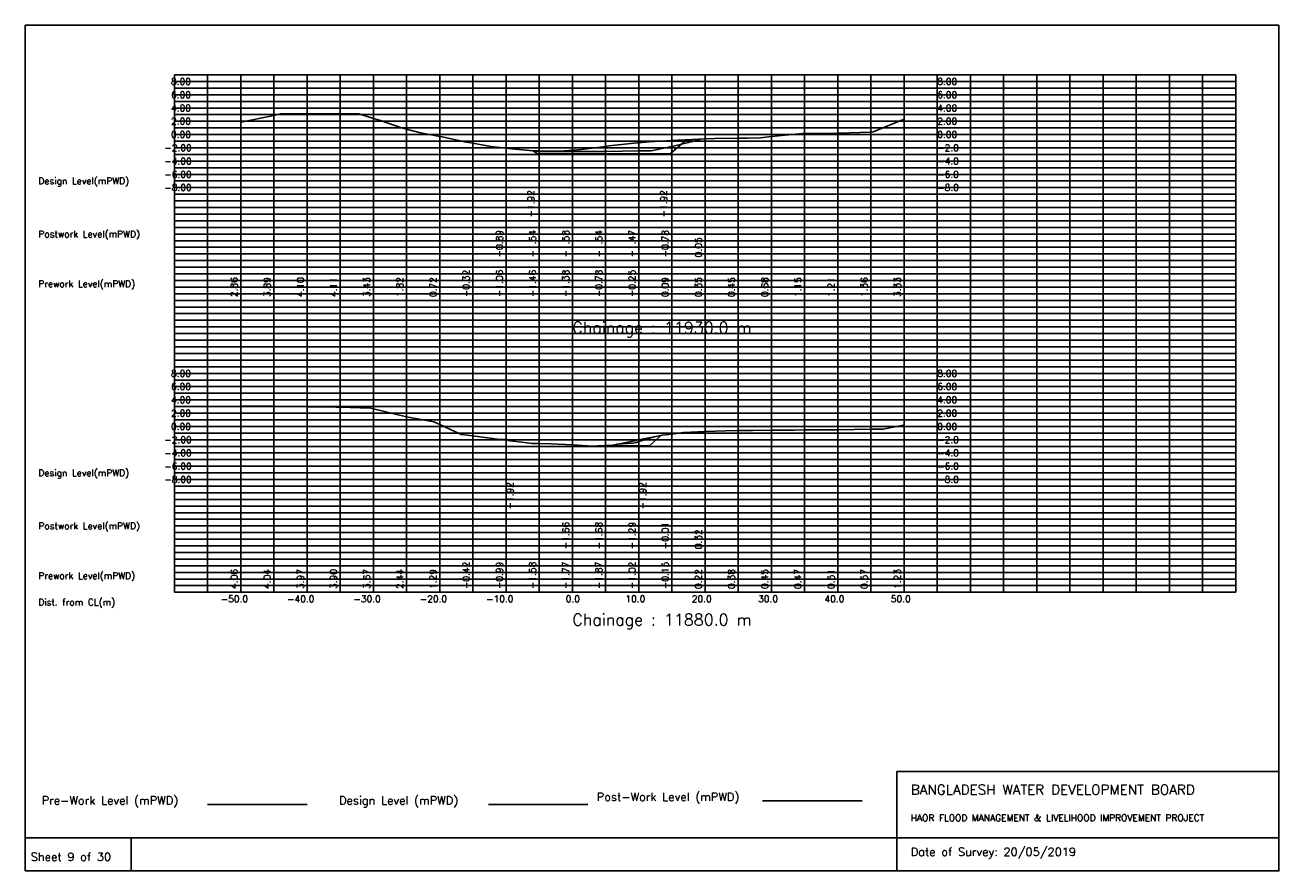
# Model space of a CAD drawing. Extents: x 0 to 189, y 0 to 128.
import ezdxf

# ---------------------------------------------------------------- set-up
doc = ezdxf.new("R2010")
doc.units = 0
doc.header["$MEASUREMENT"] = 0
doc.linetypes.add('1-1', pattern=[0])
for name, color, linetype in [('P1', 7, 'CONTINUOUS'), ('P15', 8, 'CONTINUOUS'), ('P2', 3, 'CONTINUOUS'), ('P3', 1, 'CONTINUOUS'), ('P6', 4, 'CONTINUOUS')]:
    doc.layers.add(name, color=color, linetype=linetype)
doc.styles.add('ROMAN_SIMPLEX', font='ROMANS')

msp = doc.modelspace()

# ---------------------------------------------------------------- linework, layer by layer
at = {"layer": 'P1'}
for p, q in [((0, 127.5), (0, 5)), ((0, 127.5), (189, 127.5)), ((189, 127.5), (189, 5)), ((131.4, 15), (131.4, 0)), ((131.4, 15), (189, 15)), ((16, 5), (16, 0))]:
    msp.add_line(p, q, dxfattribs=at)
at = {"layer": 'P1', "linetype": '1-1'}
msp.add_lwpolyline([(0, 0), (189, 0), (189, 5), (0, 5), (0, 0)], dxfattribs=at)
at = {"layer": 'P15', "linetype": '1-1'}
for points in [[(22.5, 120), (182.5, 120)], [(22.5, 42), (22.5, 120)], [(27.5, 42), (27.5, 120)], [(32.5, 42), (32.5, 120)], [(37.5, 42), (37.5, 120)], [(42.5, 42), (42.5, 120)], [(47.5, 42), (47.5, 120)], [(52.5, 42), (52.5, 120)], [(57.5, 42), (57.5, 120)], [(62.5, 42), (62.5, 120)], [(67.5, 42), (67.5, 120)], [(72.5, 42), (72.5, 120)], [(77.5, 42), (77.5, 120)], [(82.5, 42), (82.5, 120)], [(87.5, 42), (87.5, 120)], [(92.5, 42), (92.5, 120)], [(97.5, 42), (97.5, 120)], [(102.5, 42), (102.5, 120)], [(107.5, 42), (107.5, 120)], [(112.5, 42), (112.5, 120)], [(117.5, 42), (117.5, 120)], [(122.5, 42), (122.5, 120)], [(127.5, 42), (127.5, 120)], [(132.5, 42), (132.5, 120)], [(137.5, 42), (137.5, 120)], [(142.5, 42), (142.5, 120)], [(147.5, 42), (147.5, 120)], [(152.5, 42), (152.5, 120)], [(157.5, 42), (157.5, 120)], [(162.5, 42), (162.5, 120)], [(167.5, 42), (167.5, 120)], [(172.5, 42), (172.5, 120)], [(177.5, 42), (177.5, 120)], [(182.5, 42), (182.5, 120)], [(22.5, 119), (182.5, 119)], [(22.5, 118), (182.5, 118)], [(22.5, 117), (182.5, 117)], [(22.5, 116), (182.5, 116)], [(22.5, 115), (182.5, 115)], [(22.5, 114), (182.5, 114)], [(22.5, 113), (182.5, 113)], [(22.5, 112), (182.5, 112)], [(22.5, 111), (182.5, 111)], [(22.5, 110), (182.5, 110)], [(22.5, 109), (182.5, 109)], [(22.5, 108), (182.5, 108)], [(22.5, 107), (182.5, 107)], [(22.5, 106), (182.5, 106)], [(22.5, 105), (182.5, 105)], [(22.5, 104), (182.5, 104)], [(22.5, 103), (182.5, 103)], [(22.5, 102), (182.5, 102)], [(22.5, 101), (182.5, 101)], [(22.5, 100), (182.5, 100)], [(22.5, 99), (182.5, 99)], [(22.5, 98), (182.5, 98)], [(22.5, 97), (182.5, 97)], [(22.5, 96), (182.5, 96)], [(22.5, 95), (182.5, 95)], [(22.5, 94), (182.5, 94)], [(22.5, 93), (182.5, 93)], [(22.5, 92), (182.5, 92)], [(22.5, 91), (182.5, 91)], [(22.5, 90), (182.5, 90)], [(22.5, 89), (182.5, 89)], [(22.5, 88), (182.5, 88)], [(22.5, 87), (182.5, 87)], [(22.5, 86), (182.5, 86)], [(22.5, 85), (182.5, 85)], [(22.5, 84), (182.5, 84)], [(22.5, 83), (182.5, 83)], [(22.5, 82), (182.5, 82)], [(22.5, 81), (182.5, 81)], [(22.5, 80), (182.5, 80)], [(22.5, 79), (182.5, 79)], [(22.5, 78), (182.5, 78)], [(22.5, 77), (182.5, 77)], [(22.5, 76), (182.5, 76)], [(22.5, 75), (182.5, 75)], [(22.5, 74), (182.5, 74)], [(22.5, 73), (182.5, 73)], [(22.5, 72), (182.5, 72)], [(22.5, 71), (182.5, 71)], [(22.5, 70), (182.5, 70)], [(22.5, 69), (182.5, 69)], [(22.5, 68), (182.5, 68)], [(22.5, 67), (182.5, 67)], [(22.5, 66), (182.5, 66)], [(22.5, 65), (182.5, 65)], [(22.5, 64), (182.5, 64)], [(22.5, 63), (182.5, 63)], [(22.5, 62), (182.5, 62)], [(22.5, 61), (182.5, 61)], [(22.5, 60), (182.5, 60)], [(22.5, 59), (182.5, 59)], [(22.5, 58), (182.5, 58)], [(22.5, 57), (182.5, 57)], [(22.5, 56), (182.5, 56)], [(22.5, 55), (182.5, 55)], [(22.5, 54), (182.5, 54)], [(22.5, 53), (182.5, 53)], [(22.5, 52), (182.5, 52)], [(22.5, 51), (182.5, 51)], [(22.5, 50), (182.5, 50)], [(22.5, 49), (182.5, 49)], [(22.5, 48), (182.5, 48)], [(22.5, 47), (182.5, 47)], [(22.5, 46), (182.5, 46)], [(22.5, 45), (182.5, 45)], [(22.5, 44), (182.5, 44)], [(22.5, 43), (182.5, 43)], [(22.5, 42), (182.5, 42)]]:
    msp.add_lwpolyline(points, dxfattribs=at)
at = {"layer": 'P2'}
msp.add_line((27.5, 10), (42.5, 10), dxfattribs=at)
at = {"layer": 'P2', "linetype": '1-1'}
for points in [[(32.5, 112.86), (37.5, 113.89), (38.52, 114.1), (38.87, 114.1), (42.5, 114.1), (47.5, 114.11), (50.29, 114.11), (52.5, 113.43), (53.56, 113.11), (56.57, 112.06), (57.5, 111.82), (59.61, 111.28), (62.5, 110.72), (62.89, 110.65), (66.1, 109.97), (66.23, 109.91), (67.5, 109.68), (70.22, 109.19), (72.5, 108.94), (73.32, 108.84), (76.59, 108.56), (77.5, 108.54), (80.7, 108.48), (82.5, 108.62), (83.88, 108.73), (87.5, 109.22), (88, 109.29), (92.28, 109.73), (92.5, 109.75), (94.07, 109.89), (96.64, 110.04), (97.5, 110.09), (98.35, 110.13), (100.6, 110.27), (102.5, 110.35), (102.58, 110.35), (103.95, 110.38), (107.5, 110.45), (108.87, 110.47), (110.86, 110.51), (112.5, 110.68), (117.21, 111.15), (117.5, 111.15), (122.5, 111.21), (122.66, 111.21), (127.5, 111.36), (127.58, 111.37), (127.82, 111.4), (132.5, 113.33)], [(32.5, 70.06), (35.67, 70.06), (37.5, 70.04), (42.5, 69.97), (46.82, 69.91), (47.5, 69.9), (52.09, 69.77), (52.14, 69.75), (52.5, 69.67), (57.49, 68.44), (57.5, 68.44), (61.6, 67.71), (62.5, 67.29), (65.72, 65.81), (65.76, 65.81), (67.5, 65.58), (71.56, 65.05), (72.5, 65.01), (72.55, 65.01), (72.85, 64.89), (73.12, 64.85), (76.06, 64.46), (76.42, 64.44), (77.5, 64.42), (79.28, 64.38), (82.5, 64.23), (85.54, 64.05), (87.5, 64.13), (88.58, 64.17), (91.88, 64.84), (92.15, 64.92), (92.5, 64.98), (92.75, 65.03), (96.08, 65.66), (97.5, 65.85), (99.26, 66.07), (102.5, 66.22), (105.56, 66.35), (107.5, 66.38), (109.66, 66.41), (112.5, 66.45), (112.82, 66.46), (115.95, 66.46), (117.5, 66.47), (121.1, 66.49), (122.5, 66.51), (127.5, 66.57), (129.26, 66.59), (129.35, 66.61), (132.42, 67.19), (132.5, 67.23)]]:
    msp.add_lwpolyline(points, dxfattribs=at)
at = {"layer": 'P3'}
msp.add_line((69.83, 10), (84.83, 10), dxfattribs=at)
at = {"layer": 'P3', "linetype": '1-1'}
for points in [[(76.6, 108.56), (77.26, 108.08), (82.26, 108.08), (87.26, 108.08), (92.26, 108.08), (97.26, 108.08), (99.7, 110.22)], [(86.33, 64.08), (89.1, 64.08), (94.1, 64.08), (95.85, 65.62)]]:
    msp.add_lwpolyline(points, dxfattribs=at)
at = {"layer": 'P6'}
msp.add_line((111.18, 10.54), (126.18, 10.54), dxfattribs=at)
at = {"layer": 'P6', "linetype": '1-1'}
for points in [[(74.52, 108.74), (74.63, 108.72), (77.5, 108.46), (77.68, 108.45), (80.76, 108.43), (82.5, 108.42), (83.88, 108.42), (87.5, 108.46), (92.5, 108.53), (94.35, 108.55), (96.01, 108.88), (97.5, 109.22), (100.6, 109.93), (101.75, 110.32)], [(89.26, 64.31), (91.62, 64.47), (92.15, 64.6), (92.5, 64.71), (94.81, 65.42)]]:
    msp.add_lwpolyline(points, dxfattribs=at)

# ---------------------------------------------------------------- texts
at = {"layer": 'P1', "style": 'ROMAN_SIMPLEX'}
for s, height, rotation, p in [('8.00', 1, 360, (22, 118.5)), ('8.00', 1, 360, (137.5, 118.5)), ('6.00', 1, 360, (22, 116.5)), ('6.00', 1, 360, (137.5, 116.5)), ('4.00', 1, 360, (22, 114.5)), ('4.00', 1, 360, (137.5, 114.5)), ('2.00', 1, 360, (22, 112.5)), ('2.00', 1, 360, (137.5, 112.5)), ('0.00', 1, 360, (22, 110.5)), ('0.00', 1, 360, (137.5, 110.5)), ('-2.00', 1, 360, (21, 108.5)), ('-2.0', 1, 360, (137.5, 108.5)), ('-4.00', 1, 360, (21, 106.5)), ('-4.0', 1, 360, (137.5, 106.5)), ('Design Level(mPWD)', 1, 360, (2, 103.5)), ('-6.00', 1, 360, (21, 104.5)), ('-6.0', 1, 360, (137.5, 104.5)), ('-8.00', 1, 360, (21, 102.5)), ('-8.0', 1, 360, (137.5, 102.5)), ('-1.92', 1, 90, (76.76, 98.5)), ('-1.92', 1, 90, (96.76, 98.5)), ('Postwork Level(mPWD)', 1, 360, (2, 95.5)), ('-0.89', 1, 90, (72, 92.5)), ('-1.54', 1, 90, (77, 92.5)), ('-1.58', 1, 90, (82, 92.5)), ('-1.54', 1, 90, (87, 92.5)), ('-1.47', 1, 90, (92, 92.5)), ('-0.78', 1, 90, (97, 92.5)), ('0.05', 1, 90, (102, 92.5)), ('Prework Level(mPWD)', 1, 360, (2, 88)), ('2.86', 1, 90, (32, 86.5)), ('3.89', 1, 90, (37, 86.5)), ('4.10', 1, 90, (42, 86.5)), ('4.11', 1, 90, (47, 86.5)), ('3.43', 1, 90, (52, 86.5)), ('1.82', 1, 90, (57, 86.5)), ('0.72', 1, 90, (62, 86.5)), ('-0.32', 1, 90, (67, 86.5)), ('-1.06', 1, 90, (72, 86.5)), ('-1.46', 1, 90, (77, 86.5)), ('-1.38', 1, 90, (82, 86.5)), ('-0.78', 1, 90, (87, 86.5)), ('-0.25', 1, 90, (92, 86.5)), ('0.09', 1, 90, (97, 86.5)), ('0.35', 1, 90, (102, 86.5)), ('0.45', 1, 90, (107, 86.5)), ('0.68', 1, 90, (112, 86.5)), ('1.15', 1, 90, (117, 86.5)), ('1.21', 1, 90, (122, 86.5)), ('1.36', 1, 90, (127, 86.5)), ('3.33', 1, 90, (132, 86.5)), ('Chainage : 11930.0 m', 1.75, 360, (82.5, 81)), ('8.00', 1, 360, (22, 74.5)), ('8.00', 1, 360, (137.5, 74.5)), ('6.00', 1, 360, (22, 72.5)), ('6.00', 1, 360, (137.5, 72.5)), ('4.00', 1, 360, (22, 70.5)), ('4.00', 1, 360, (137.5, 70.5)), ('2.00', 1, 360, (22, 68.5)), ('2.00', 1, 360, (137.5, 68.5)), ('0.00', 1, 360, (22, 66.5)), ('0.00', 1, 360, (137.5, 66.5)), ('-2.00', 1, 360, (21, 64.5)), ('-2.0', 1, 360, (137.5, 64.5)), ('-4.00', 1, 360, (21, 62.5)), ('-4.0', 1, 360, (137.5, 62.5)), ('Design Level(mPWD)', 1, 360, (2, 59.5)), ('-6.00', 1, 360, (21, 60.5)), ('-6.0', 1, 360, (137.5, 60.5)), ('-8.00', 1, 360, (21, 58.5)), ('-8.0', 1, 360, (137.5, 58.5)), ('-1.92', 1, 90, (73.6, 54.5)), ('-1.92', 1, 90, (93.6, 54.5)), ('Postwork Level(mPWD)', 1, 360, (2, 51.5)), ('-1.66', 1, 90, (82, 48.5)), ('-1.68', 1, 90, (87, 48.5)), ('-1.29', 1, 90, (92, 48.5)), ('-0.01', 1, 90, (97, 48.5)), ('0.32', 1, 90, (102, 48.5)), ('-0.42', 1, 90, (67, 42.5)), ('-0.99', 1, 90, (72, 42.5)), ('-1.58', 1, 90, (77, 42.5)), ('-1.77', 1, 90, (82, 42.5)), ('-1.87', 1, 90, (87, 42.5)), ('-1.02', 1, 90, (92, 42.5)), ('-0.15', 1, 90, (97, 42.5)), ('Prework Level(mPWD)', 1, 360, (2, 44)), ('4.06', 1, 90, (32, 42.5)), ('4.04', 1, 90, (37, 42.5)), ('3.97', 1, 90, (42, 42.5)), ('3.90', 1, 90, (47, 42.5)), ('3.67', 1, 90, (52, 42.5)), ('2.44', 1, 90, (57, 42.5)), ('1.29', 1, 90, (62, 42.5)), ('0.22', 1, 90, (102, 42.5)), ('0.38', 1, 90, (107, 42.5)), ('0.45', 1, 90, (112, 42.5)), ('0.47', 1, 90, (117, 42.5)), ('0.51', 1, 90, (122, 42.5)), ('0.57', 1, 90, (127, 42.5)), ('1.23', 1, 90, (132, 42.5)), ('Dist. from CL(m)', 1, 360, (2, 40)), ('-50.0', 1, 360, (29.5, 40.5)), ('-40.0', 1, 360, (39.5, 40.5)), ('-30.0', 1, 360, (49.5, 40.5)), ('-20.0', 1, 360, (59.5, 40.5)), ('-10.0', 1, 360, (69.5, 40.5)), ('0.0', 1, 360, (81.5, 40.5)), ('10.0', 1, 360, (90.5, 40.5)), ('20.0', 1, 360, (100.5, 40.5)), ('30.0', 1, 360, (110.5, 40.5)), ('40.0', 1, 360, (120.5, 40.5)), ('50.0', 1, 360, (130.5, 40.5)), ('Chainage : 11880.0 m', 1.75, 360, (82.5, 37)), (' Sheet 9 of 30', 1.25, 360, (0, 1.5))]:
    msp.add_text(s, height=height, rotation=rotation, dxfattribs=at).set_placement(p)
for s, height, p in [('Pre-Work Level (mPWD)', 1.25, (2.5, 10)), ('Design Level (mPWD)', 1.25, (47.33, 10)), ('Post-Work Level (mPWD)', 1.25, (86.18, 10.54)), ('BANGLADESH WATER DEVELOPMENT BOARD', 1.5, (133.5, 11.5)), ('HAOR FLOOD MANAGEMENT & LIVELIHOOD IMPROVEMENT PROJECT', 1, (133.5, 7.5)), ('Date of Survey: 20/05/2019', 1.25, (133.5, 2.25))]:
    msp.add_text(s, height=height, dxfattribs=at).set_placement(p)

doc.saveas('drawing.dxf')
